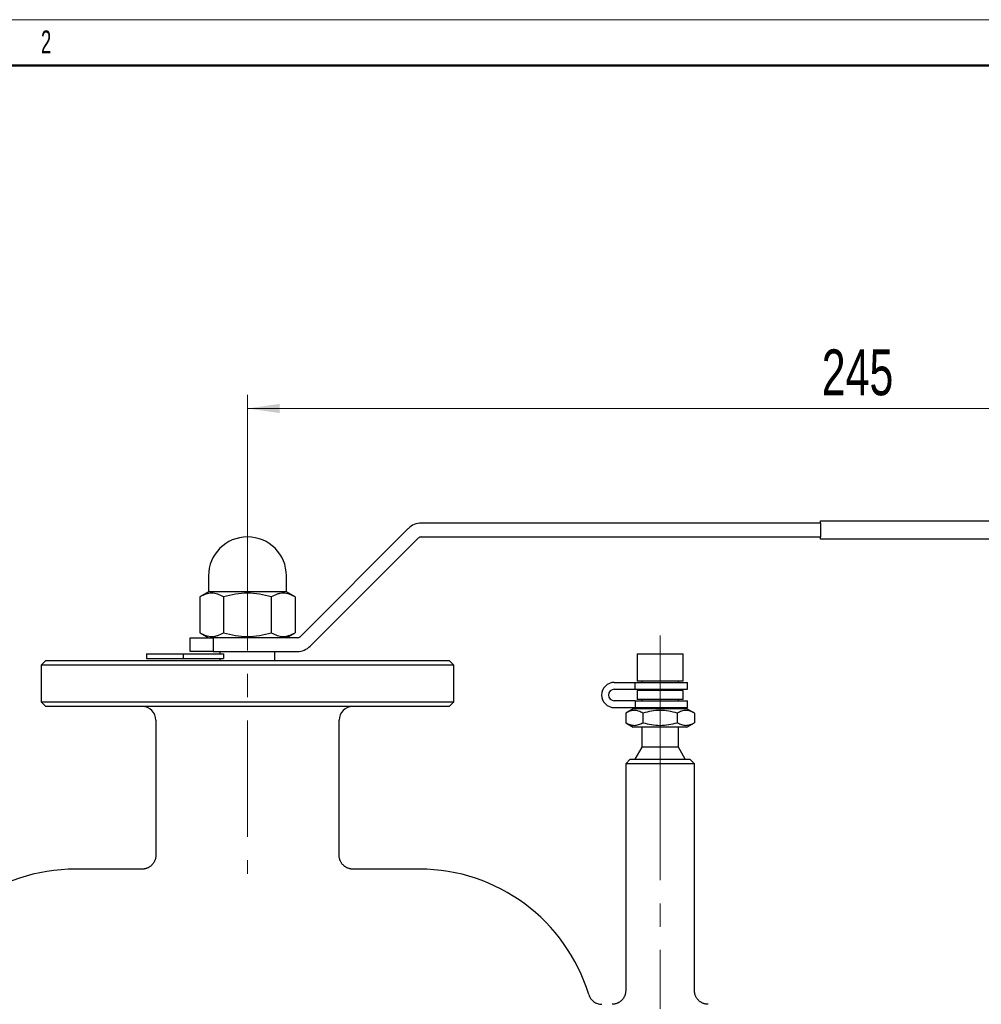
# Model space of a CAD drawing. Header units: millimetres. Extents: x 0 to 840, y 0 to 594.
# Tile 19 of 20: x 204 to 414, y 379 to 594. Entities that reach past the tile are written whole.
import ezdxf

# ---------------------------------------------------------------- set-up
doc = ezdxf.new("R2010")
doc.units = ezdxf.units.MM
doc.header["$LTSCALE"] = 2
doc.linetypes.add('CENTERX2', pattern=[20.32, 12.7, -2.54, 2.54, -2.54])
doc.layers.add('ОСНОВНОЙ', color=7, linetype='Continuous', lineweight=25)
doc.styles.add('SLDTEXTSTYLE1', font='TXT', dxfattribs={"width": 0.7})
doc.styles.add('SLDTEXTSTYLE2', font='TXT', dxfattribs={"width": 0.605})
doc.dimstyles.new('SLDDIMSTYLE1', dxfattribs={"dimtxt": 10, "dimasz": 7, "dimexe": 0, "dimexo": 0.0625, "dimgap": 2.5, "dimtad": 2, "dimrnd": 1e-09, "dimzin": 12, "dimdsep": 46, "dimtxsty": 'SLDTEXTSTYLE1', "dimsah": 1, "dimcen": 0.09, "dimadec": 0, "dimazin": 3, "dimtol": 1, "dimtfac": 1, "dimtdec": 3, "dimtofl": 0, "dimtmove": 0, "dimatfit": 3, "dimfxl": 1, "dimfrac": 2, "dimtolj": 1, "dimarcsym": 0})

# ---------------------------------------------------------------- blocks, each defined once
blk = doc.blocks.new('_D_1')
at = {"color": 7, "linetype": 'Continuous', "lineweight": 0}
for p, q in [((488.89, 484.62), (553.89, 484.62)), ((550.89, 334.62), (550.89, 484.62)), ((407.89, 334.62), (553.89, 334.62))]:
    blk.add_line(p, q, dxfattribs=at)
at = {"color": 7, "linetype": 'Continuous', "lineweight": 18}
for points in [[(550.89, 484.62), (549.89, 477.62), (551.89, 477.62)], [(550.89, 334.62), (551.89, 341.62), (549.89, 341.62)]]:
    blk.add_solid(points, dxfattribs=at)
at = {"color": 7, "linetype": 'Continuous', "lineweight": 18, "insert": (537.99, 398.65), "char_height": 10, "attachment_point": 1, "rotation": 90, "style": 'SLDTEXTSTYLE1'}
blk.add_mtext('150', dxfattribs=at)
blk = doc.blocks.new('_D_2')
at = {"color": 7, "linetype": 'Continuous', "lineweight": 0}
for p, q in [((253.89, 481.72), (253.89, 512.15)), ((498.89, 484.12), (498.89, 512.15)), ((253.89, 509.15), (498.89, 509.15))]:
    blk.add_line(p, q, dxfattribs=at)
at = {"color": 7, "linetype": 'Continuous', "lineweight": 18}
for points in [[(253.89, 509.15), (260.89, 508.15), (260.89, 510.15)], [(498.89, 509.15), (491.89, 510.15), (491.89, 508.15)]]:
    blk.add_solid(points, dxfattribs=at)
at = {"color": 7, "linetype": 'Continuous', "lineweight": 18, "insert": (379.14, 522.04), "char_height": 10, "attachment_point": 1, "style": 'SLDTEXTSTYLE1'}
blk.add_mtext('245', dxfattribs=at)

msp = doc.modelspace()

# ---------------------------------------------------------------- linework, layer by layer
at = {"color": 7, "linetype": 'Continuous', "lineweight": 18}
msp.add_line((0, 594), (840, 594), dxfattribs=at)
at = {"color": 7, "linetype": 'Continuous', "lineweight": 50}
msp.add_line((830, 584), (40, 584), dxfattribs=at)
at = {"color": 7, "linetype": 'Continuous', "lineweight": 25}
for p, q in [((378.886, 484.123), (291.8, 484.123)), ((378.886, 484.623), (488.886, 484.623)), ((378.886, 484.123), (378.886, 484.623)), ((378.886, 484.123), (378.886, 481.123)), ((288.971, 482.951), (265.436, 459.416)), ((267.557, 457.295), (291.093, 480.83)), ((291.8, 481.123), (378.886, 481.123)), ((378.886, 480.623), (378.886, 481.123)), ((488.886, 480.623), (378.886, 480.623)), ((245.386, 472.623), (245.386, 469.123)), ((262.386, 469.123), (262.386, 472.623)), ((245.386, 469.123), (243.493, 468.03)), ((262.386, 469.123), (245.386, 469.123)), ((264.278, 468.03), (262.386, 469.123)), ((243.493, 468.03), (243.493, 460.215)), ((248.689, 468.03), (248.689, 460.215)), ((259.082, 468.03), (259.082, 460.215)), ((264.278, 468.03), (264.278, 460.215)), ((243.493, 460.215), (245.386, 459.123)), ((262.386, 459.123), (264.278, 460.215)), ((241.386, 456.123), (241.386, 459.123)), ((241.386, 459.123), (246.386, 459.123)), ((246.386, 459.123), (246.386, 456.123)), ((264.729, 459.123), (246.386, 459.123)), ((231.886, 455.623), (231.886, 454.623)), ((231.886, 455.623), (239.886, 455.623)), ((239.886, 455.623), (239.886, 454.623)), ((239.886, 455.623), (248.689, 455.623)), ((246.386, 456.123), (241.386, 456.123)), ((246.386, 456.123), (264.729, 456.123)), ((247.886, 456.123), (247.886, 455.623)), ((248.689, 455.623), (248.689, 454.623)), ((259.886, 454.123), (259.886, 456.123)), ((338.886, 455.623), (338.886, 449.623)), ((338.886, 455.623), (348.886, 455.623)), ((348.886, 449.623), (348.886, 455.623)), ((209.886, 454.123), (208.886, 453.123)), ((209.886, 454.123), (297.886, 454.123)), ((231.886, 454.623), (239.886, 454.623)), ((239.886, 454.623), (248.689, 454.623)), ((247.886, 454.623), (247.886, 454.123)), ((298.886, 453.123), (297.886, 454.123)), ((208.886, 453.123), (208.886, 445.123)), ((298.886, 453.123), (208.886, 453.123)), ((298.886, 445.123), (298.886, 453.123)), ((333.886, 449.373), (338.431, 449.373)), ((338.431, 447.873), (338.431, 449.373)), ((338.431, 449.373), (349.886, 449.373)), ((348.886, 449.623), (338.886, 449.623)), ((339.886, 449.623), (339.886, 449.373)), ((347.886, 449.373), (347.886, 449.623)), ((349.886, 447.873), (349.886, 449.373)), ((333.886, 447.873), (338.431, 447.873)), ((338.431, 447.873), (349.886, 447.873)), ((338.886, 447.623), (338.886, 445.623)), ((348.886, 447.623), (338.886, 447.623)), ((339.886, 447.873), (339.886, 447.623)), ((347.886, 447.623), (347.886, 447.873)), ((348.886, 445.623), (348.886, 447.623)), ((208.886, 445.123), (209.886, 444.123)), ((208.886, 445.123), (298.886, 445.123)), ((297.886, 444.123), (298.886, 445.123)), ((338.431, 445.373), (333.886, 445.373)), ((338.431, 445.373), (338.431, 443.873)), ((338.431, 445.373), (349.886, 445.373)), ((348.886, 445.623), (338.886, 445.623)), ((339.886, 445.623), (339.886, 445.373)), ((347.886, 445.373), (347.886, 445.623)), ((349.886, 443.873), (349.886, 445.373)), ((297.886, 444.123), (209.886, 444.123)), ((333.886, 443.873), (338.431, 443.873)), ((338.036, 443.623), (336.38, 442.667)), ((336.38, 442.667), (336.38, 440.579)), ((349.736, 443.623), (338.036, 443.623)), ((338.431, 443.873), (349.886, 443.873)), ((339.886, 443.873), (339.886, 443.623)), ((340.133, 442.667), (340.133, 440.579)), ((347.638, 442.667), (347.638, 440.579)), ((347.886, 443.623), (347.886, 443.873)), ((351.391, 442.667), (349.736, 443.623)), ((351.391, 442.667), (351.391, 440.579)), ((233.886, 441.123), (233.886, 411.62)), ((273.886, 411.623), (273.886, 441.123)), ((336.38, 440.579), (338.036, 439.623)), ((349.736, 439.623), (351.391, 440.579)), ((349.736, 439.623), (338.036, 439.623)), ((339.886, 439.623), (339.886, 435.221)), ((347.886, 435.221), (347.886, 439.623)), ((339.886, 435.221), (338.386, 432.623)), ((347.886, 435.221), (339.886, 435.221)), ((349.386, 432.623), (347.886, 435.221)), ((337.386, 432.623), (336.386, 431.623)), ((337.386, 432.623), (350.386, 432.623)), ((351.386, 431.623), (350.386, 432.623)), ((336.386, 431.623), (336.386, 382.121)), ((351.386, 431.623), (336.386, 431.623)), ((351.386, 382.123), (351.386, 431.623)), ((230.892, 408.623), (216.386, 408.623)), ((291.386, 408.623), (276.886, 408.623))]:
    msp.add_line(p, q, dxfattribs=at)
at = {"color": 7, "linetype": 'CENTERX2', "lineweight": 18}
for p, q in [((253.886, 481.723), (253.886, 407.623)), ((343.886, 459.623), (343.886, 439.623)), ((343.886, 439.623), (343.886, 435.221)), ((343.886, 432.623), (343.886, 435.221)), ((343.886, 431.623), (343.886, 432.623)), ((343.886, 431.623), (343.886, 378.123))]:
    msp.add_line(p, q, dxfattribs=at)
at = {"color": 7, "linetype": 'Continuous', "lineweight": 25}
for centre, radius, start, end in [((291.8, 480.123), 4, 90, 135), ((253.886, 472.623), 8.5, 0, 180), ((291.8, 480.123), 1, 90, 135), ((264.729, 460.123), 1, 270, 315), ((264.729, 460.123), 4, 270, 315), ((333.886, 446.623), 2.75, 90, 270), ((333.886, 446.623), 1.25, 90, 270), ((230.886, 441.123), 3, 0, 90), ((276.886, 441.123), 3, 90, 180), ((216.386, 370.038), 38.585, 90, 163.1058), ((291.386, 370.038), 38.585, 16.8942, 90), ((331.176, 382.123), 3, 196.8942, 270)]:
    msp.add_arc(centre, radius, start, end, dxfattribs=at)
for points, knots in [([(248.689, 468.03), (248.265, 468.275), (247.838, 468.477), (246.974, 468.757), (246.538, 468.834), (245.875, 468.835), (245.653, 468.816), (245.214, 468.743), (244.996, 468.688), (244.346, 468.478), (243.918, 468.276), (243.493, 468.03)], [0, 0, 0, 0, 0.25, 0.25, 0.5, 0.5, 0.625, 0.625, 0.75, 0.75, 1, 1, 1, 1]), ([(259.082, 468.03), (258.235, 468.275), (257.382, 468.477), (255.652, 468.757), (254.776, 468.834), (252.997, 468.834), (252.119, 468.757), (250.389, 468.476), (249.535, 468.275), (248.689, 468.03)], [0, 0, 0, 0, 0.25, 0.25, 0.5, 0.5, 0.75, 0.75, 1, 1, 1, 1]), ([(264.278, 468.03), (263.854, 468.275), (263.426, 468.477), (262.563, 468.757), (262.126, 468.834), (261.464, 468.835), (261.242, 468.816), (260.803, 468.743), (260.585, 468.688), (259.935, 468.478), (259.506, 468.276), (259.082, 468.03)], [0, 0, 0, 0, 0.25, 0.25, 0.5, 0.5, 0.625, 0.625, 0.75, 0.75, 1, 1, 1, 1]), ([(243.493, 460.215), (243.917, 459.971), (244.345, 459.769), (245.208, 459.489), (245.645, 459.412), (246.307, 459.411), (246.529, 459.43), (246.968, 459.503), (247.186, 459.558), (247.836, 459.768), (248.265, 459.97), (248.689, 460.215)], [0, 0, 0, 0, 0.25, 0.25, 0.5, 0.5, 0.625, 0.625, 0.75, 0.75, 1, 1, 1, 1]), ([(248.689, 460.215), (249.536, 459.971), (250.389, 459.769), (252.119, 459.489), (252.995, 459.412), (254.774, 459.412), (255.652, 459.489), (257.382, 459.769), (258.236, 459.971), (259.082, 460.215)], [0, 0, 0, 0, 0.25, 0.25, 0.5, 0.5, 0.75, 0.75, 1, 1, 1, 1]), ([(259.082, 460.215), (259.506, 459.971), (259.933, 459.769), (260.797, 459.489), (261.233, 459.412), (261.896, 459.411), (262.118, 459.43), (262.557, 459.503), (262.775, 459.558), (263.425, 459.768), (263.853, 459.97), (264.278, 460.215)], [0, 0, 0, 0, 0.25, 0.25, 0.5, 0.5, 0.625, 0.625, 0.75, 0.75, 1, 1, 1, 1]), ([(340.133, 442.667), (339.826, 442.844), (339.518, 442.99), (338.894, 443.192), (338.579, 443.247), (338.1, 443.248), (337.94, 443.234), (337.623, 443.181), (337.466, 443.142), (336.996, 442.99), (336.687, 442.844), (336.38, 442.667)], [0, 0, 0, 0, 0.25, 0.25, 0.5, 0.5, 0.625, 0.625, 0.75, 0.75, 1, 1, 1, 1]), ([(347.638, 442.667), (346.416, 443.02), (345.171, 443.248), (343.244, 443.248), (342.609, 443.192), (341.36, 442.989), (340.743, 442.843), (340.133, 442.667)], [0, 0, 0, 0, 0.5, 0.5, 0.75, 0.75, 1, 1, 1, 1]), ([(351.391, 442.667), (351.085, 442.844), (350.776, 442.99), (350.152, 443.192), (349.837, 443.247), (349.359, 443.248), (349.198, 443.234), (348.881, 443.181), (348.724, 443.142), (348.254, 442.99), (347.945, 442.844), (347.638, 442.667)], [0, 0, 0, 0, 0.25, 0.25, 0.5, 0.5, 0.625, 0.625, 0.75, 0.75, 1, 1, 1, 1]), ([(336.38, 440.579), (336.686, 440.402), (336.995, 440.256), (337.619, 440.054), (337.934, 439.999), (338.412, 439.998), (338.573, 440.012), (338.89, 440.065), (339.047, 440.104), (339.517, 440.256), (339.826, 440.402), (340.133, 440.579)], [0, 0, 0, 0, 0.25, 0.25, 0.5, 0.5, 0.625, 0.625, 0.75, 0.75, 1, 1, 1, 1]), ([(340.133, 440.579), (341.355, 440.226), (342.6, 439.998), (344.527, 439.998), (345.162, 440.054), (346.411, 440.257), (347.028, 440.402), (347.638, 440.579)], [0, 0, 0, 0, 0.5, 0.5, 0.75, 0.75, 1, 1, 1, 1]), ([(347.638, 440.579), (347.945, 440.402), (348.253, 440.256), (348.877, 440.054), (349.192, 439.999), (349.671, 439.998), (349.831, 440.012), (350.148, 440.065), (350.305, 440.104), (350.775, 440.256), (351.084, 440.402), (351.391, 440.579)], [0, 0, 0, 0, 0.25, 0.25, 0.5, 0.5, 0.625, 0.625, 0.75, 0.75, 1, 1, 1, 1]), ([(233.885, 411.62), (233.883, 411.539), (233.879, 411.372), (233.847, 411.122), (233.794, 410.874), (233.722, 410.635), (233.631, 410.406), (233.524, 410.188), (233.401, 409.982), (233.264, 409.789), (233.114, 409.61), (232.953, 409.445), (232.782, 409.295), (232.603, 409.16), (232.418, 409.041), (232.228, 408.937), (232.034, 408.849), (231.839, 408.776), (231.644, 408.718), (231.451, 408.675), (231.261, 408.644), (231.076, 408.628), (230.954, 408.622), (230.893, 408.623), (230.892, 408.623)], [0, 0, 0, 0, 0.0518078, 0.1064852, 0.1603197, 0.2133743, 0.265698, 0.3173251, 0.3682776, 0.4185675, 0.4681977, 0.5171624, 0.5654474, 0.6130295, 0.659876, 0.7059429, 0.7511735, 0.7954958, 0.8388185, 0.8810263, 0.9219735, 0.9614746, 0.9992919, 1, 1, 1, 1]), ([(276.885, 408.624), (276.827, 408.625), (276.703, 408.625), (276.508, 408.644), (276.3, 408.678), (276.087, 408.728), (275.874, 408.795), (275.663, 408.88), (275.457, 408.981), (275.259, 409.098), (275.069, 409.231), (274.889, 409.379), (274.721, 409.54), (274.566, 409.715), (274.424, 409.902), (274.293, 410.105), (274.176, 410.326), (274.076, 410.56), (273.997, 410.799), (273.939, 411.039), (273.902, 411.281), (273.885, 411.476), (273.887, 411.589), (273.887, 411.623)], [0, 0, 0, 0, 0.0370674, 0.0791952, 0.1244224, 0.1710185, 0.2185532, 0.2667217, 0.315332, 0.3642592, 0.4134196, 0.462755, 0.5122242, 0.5617969, 0.6114501, 0.6611664, 0.7159344, 0.7699918, 0.8232482, 0.8757569, 0.9275577, 0.9786774, 1, 1, 1, 1]), ([(336.385, 382.12), (336.385, 382.111), (336.389, 382.017), (336.375, 381.838), (336.342, 381.587), (336.287, 381.343), (336.213, 381.108), (336.122, 380.883), (336.014, 380.669), (335.891, 380.466), (335.755, 380.277), (335.607, 380.101), (335.447, 379.939), (335.279, 379.791), (335.103, 379.659), (334.921, 379.542), (334.734, 379.44), (334.545, 379.353), (334.355, 379.281), (334.165, 379.223), (333.978, 379.179), (333.795, 379.149), (333.619, 379.13), (333.486, 379.122), (333.412, 379.123), (333.394, 379.123)], [0, 0, 0, 0, 0.0057346, 0.0603961, 0.1142162, 0.1672574, 0.2195686, 0.2711837, 0.3221245, 0.3724028, 0.4220214, 0.4709743, 0.5192472, 0.5668166, 0.6136496, 0.6597021, 0.7049171, 0.7492222, 0.7925255, 0.8347115, 0.8756332, 0.9151036, 0.9528822, 0.9886548, 1, 1, 1, 1]), ([(354.386, 379.123), (354.308, 379.125), (354.16, 379.128), (353.944, 379.153), (353.737, 379.191), (353.53, 379.244), (353.321, 379.315), (353.114, 379.402), (352.912, 379.506), (352.716, 379.626), (352.53, 379.762), (352.353, 379.912), (352.188, 380.077), (352.035, 380.253), (351.897, 380.442), (351.769, 380.649), (351.655, 380.872), (351.558, 381.111), (351.483, 381.353), (351.428, 381.597), (351.397, 381.842), (351.384, 382.017), (351.387, 382.111), (351.387, 382.123)], [0, 0, 0, 0, 0.04952597, 0.09465899, 0.13793351, 0.18355803, 0.23043555, 0.27815828, 0.32645689, 0.37516003, 0.4241553, 0.47336668, 0.52274119, 0.57224076, 0.6218373, 0.67150949, 0.72685439, 0.7814852, 0.83526853, 0.88826878, 0.9405363, 0.99210632, 1, 1, 1, 1])]:
    msp.add_open_spline(points, degree=3, knots=knots, dxfattribs=at)
at = {"layer": 'ОСНОВНОЙ', "linetype": 'Continuous', "lineweight": 18}
msp.add_line((40, 584), (830, 584), dxfattribs=at)

# ---------------------------------------------------------------- texts
at = {"layer": 'ОСНОВНОЙ', "insert": (209.965, 591.647), "char_height": 5, "attachment_point": 2, "style": 'SLDTEXTSTYLE2'}
msp.add_mtext('2', dxfattribs=at)

# ---------------------------------------------------------------- dimensions: what is measured, and where the dimension line sits
at = {"color": 7, "linetype": 'Continuous', "lineweight": 18}
dim = msp.add_linear_dim(base=(498.886, 509.147), p1=(253.886, 481.723), p2=(498.886, 484.123), dimstyle='SLDDIMSTYLE1', dxfattribs=at)
dim.commit()
dim.dimension.update_dxf_attribs({"geometry": '_D_2', "text_midpoint": (390.515, 509.147), "dimtype": 160})
dim = msp.add_linear_dim(base=(550.886, 484.623), p1=(407.886, 334.623), p2=(488.886, 484.623), angle=90, dimstyle='SLDDIMSTYLE1', dxfattribs=at)
dim.commit()
dim.dimension.update_dxf_attribs({"geometry": '_D_1', "text_midpoint": (550.886, 408.957), "dimtype": 160})

doc.saveas('drawing.dxf')
